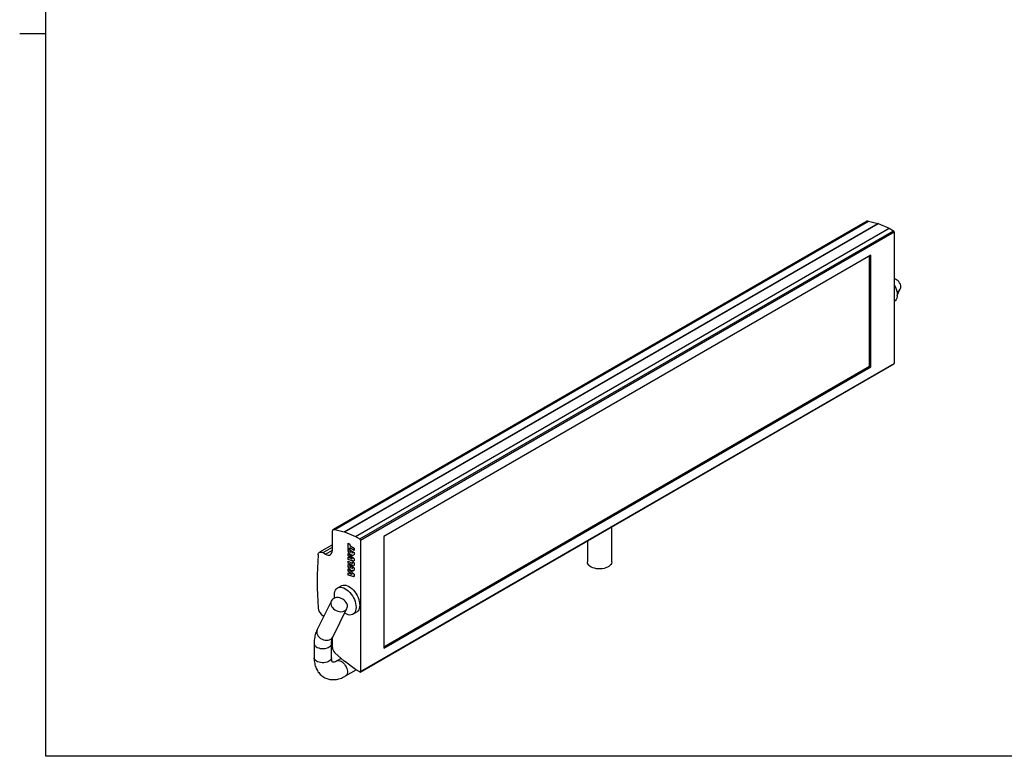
# Model space of a CAD drawing. Header units: millimetres. Extents: x 5 to 415, y 5 to 292.
# Tile 1 of 4: x 5 to 194, y 10 to 151. Entities that reach past the tile are written whole.
import ezdxf

# ---------------------------------------------------------------- set-up
doc = ezdxf.new("R2010")
doc.units = ezdxf.units.MM
doc.linetypes.add('SLD-Continua', pattern=[0])

msp = doc.modelspace()

# ---------------------------------------------------------------- linework, layer by layer
at = {"color": 7, "linetype": 'SLD-Continua', "lineweight": 25}
for p, q in [((10, 10), (10, 287)), ((4.999, 148.5), (10.001, 148.5)), ((167.4179, 112.492), (65.1232, 53.4385)), ((65.3517, 53.4772), (167.6465, 112.5307)), ((65.4097, 53.4655), (167.7045, 112.519)), ((67.2024, 52.9994), (169.4971, 112.0529)), ((67.2339, 52.9912), (169.5287, 112.0447)), ((167.6465, 112.5307), (167.7045, 112.519)), ((167.7045, 112.519), (169.4971, 112.0529)), ((169.5287, 112.0447), (171.6475, 111.1697)), ((69.3527, 52.1162), (171.6475, 111.1697)), ((70.1758, 51.641), (172.4706, 110.6945)), ((70.2937, 51.4369), (172.5884, 110.4904)), ((171.6475, 111.1697), (172.4706, 110.6945)), ((172.5884, 110.4904), (172.5884, 85.2746)), ((168.1101, 105.9999), (74.772, 52.1169)), ((167.8744, 84.7306), (167.8744, 105.8638)), ((168.1101, 84.5945), (168.1101, 105.9999)), ((173.1758, 98.306), (173.7868, 99.5373)), ((70.2591, 26.1447), (172.5539, 85.1983)), ((70.2937, 26.2211), (172.5884, 85.2746)), ((74.772, 30.9837), (167.8744, 84.7306)), ((74.772, 30.7116), (168.1101, 84.5945)), ((167.8744, 84.7306), (168.1101, 84.5945)), ((64.9333, 49.4731), (64.9333, 53.0188)), ((65.3517, 53.4772), (65.4097, 53.4655)), ((65.4097, 53.4655), (67.2024, 52.9994)), ((67.2339, 52.9912), (69.3527, 52.1162)), ((118.4711, 47.2417), (118.4711, 53.9769)), ((69.3527, 52.1162), (70.1758, 51.641)), ((70.2937, 51.4369), (70.2937, 26.2211)), ((74.772, 52.1169), (74.772, 30.7116)), ((113.8044, 51.2829), (113.8044, 47.2417)), ((64.9333, 50.4985), (62.4725, 49.0779)), ((63.1391, 49.0119), (64.9333, 50.0477)), ((63.6369, 48.7245), (64.9333, 49.4729)), ((67.9366, 50.8028), (68.2623, 50.6148)), ((67.9366, 49.8716), (67.9366, 50.8028)), ((67.9484, 49.8785), (67.9366, 49.8716)), ((68.2623, 49.6837), (67.9366, 49.8716)), ((67.9366, 49.7108), (67.9366, 49.7463)), ((67.9366, 49.7463), (68.2623, 49.5583)), ((67.9484, 49.7176), (67.9366, 49.7108)), ((67.9484, 49.8785), (67.9484, 50.796)), ((68.2623, 49.6973), (67.9484, 49.8785)), ((67.9484, 49.7176), (67.9484, 49.7395)), ((68.048, 49.1402), (68.0362, 49.1334)), ((68.2623, 50.6148), (68.2623, 50.3641)), ((68.2623, 50.3641), (69.1152, 49.8718)), ((68.2741, 49.9412), (68.2623, 49.9344)), ((68.2623, 49.9344), (68.2623, 49.6837)), ((69.1152, 49.442), (68.2623, 49.9344)), ((68.2623, 49.5583), (68.2623, 49.4761)), ((69.1152, 49.4556), (68.2741, 49.9412)), ((68.3863, 49.4867), (68.6655, 49.3256)), ((68.3863, 49.0589), (68.3863, 49.4867)), ((68.3981, 49.0657), (68.3981, 49.4799)), ((68.6655, 49.3256), (68.6655, 48.8958)), ((68.7895, 49.254), (69.1152, 49.066)), ((68.7895, 49.1717), (68.7895, 49.254)), ((68.8013, 49.1785), (68.7895, 49.1717)), ((68.8013, 49.1785), (68.8013, 49.2471)), ((69.1152, 49.8718), (69.1152, 49.442)), ((63.1391, 49.0119), (63.6369, 48.7245)), ((67.9366, 48.8689), (68.862, 48.0879)), ((67.9366, 48.4293), (67.9366, 48.8689)), ((67.9484, 48.4361), (67.9366, 48.4293)), ((68.4081, 48.064), (67.9366, 48.4293)), ((67.9366, 48.1395), (68.4091, 47.9618)), ((67.9366, 47.7049), (67.9366, 48.1395)), ((67.9484, 47.7118), (67.9366, 47.7049)), ((68.862, 47.4125), (67.9366, 47.7049)), ((67.9366, 47.4005), (68.6739, 46.9749)), ((67.9366, 46.9708), (67.9366, 47.4005)), ((67.9484, 48.4361), (67.9484, 48.8589)), ((68.4199, 48.0708), (67.9484, 48.4361)), ((67.9484, 47.7118), (67.9484, 48.135)), ((68.8737, 47.4193), (67.9484, 47.7118)), ((67.9484, 46.9776), (67.9484, 47.3937)), ((68.3981, 49.0657), (68.3863, 49.0589)), ((68.4199, 48.0708), (68.4081, 48.064)), ((68.4618, 48.039), (68.4501, 48.0322)), ((68.537, 48.5538), (68.5252, 48.547)), ((68.6766, 47.8519), (68.7037, 47.8402)), ((68.7155, 47.847), (68.7037, 47.8402)), ((68.7895, 47.2484), (69.1152, 47.0604)), ((68.7895, 47.0436), (68.7895, 47.2484)), ((68.8013, 47.0504), (68.8013, 47.2416)), ((68.8737, 47.4193), (68.862, 47.4125)), ((69.0156, 48.5681), (68.9488, 48.5181)), ((69.1152, 49.066), (69.1152, 49.0304)), ((67.9484, 46.9776), (67.9366, 46.9708)), ((68.6996, 46.5303), (67.9366, 46.9708)), ((67.9366, 46.7383), (67.9366, 46.7738)), ((67.9366, 46.7738), (68.2623, 46.5858)), ((67.9484, 46.7451), (67.9366, 46.7383)), ((67.9366, 45.8964), (68.862, 45.1154)), ((67.9366, 45.4568), (67.9366, 45.8964)), ((67.9484, 45.4636), (67.9366, 45.4568)), ((68.4081, 45.0915), (67.9366, 45.4568)), ((68.7114, 46.5371), (67.9484, 46.9776)), ((67.9484, 46.7451), (67.9484, 46.767)), ((67.9484, 45.4636), (67.9484, 45.8864)), ((68.4199, 45.0983), (67.9484, 45.4636)), ((68.048, 46.1677), (68.0362, 46.1609)), ((68.2623, 46.5858), (68.2623, 46.5036)), ((68.3863, 46.5142), (68.6655, 46.3531)), ((68.3863, 46.0864), (68.3863, 46.5142)), ((68.3981, 46.0932), (68.3863, 46.0864)), ((68.3981, 46.0932), (68.3981, 46.5074)), ((68.537, 45.5813), (68.5252, 45.5745)), ((68.6655, 46.3531), (68.6655, 45.9233)), ((68.7114, 46.5371), (68.6996, 46.5303)), ((68.8013, 47.0504), (68.7895, 47.0436)), ((68.7895, 46.2815), (69.1152, 46.0935)), ((68.7895, 46.1992), (68.7895, 46.2815)), ((68.8013, 46.206), (68.7895, 46.1992)), ((68.8013, 46.206), (68.8013, 46.2747)), ((69.0156, 45.5956), (68.9488, 45.5456)), ((69.1152, 47.0604), (69.1152, 46.7941)), ((69.1152, 46.0935), (69.1152, 46.0579)), ((67.9366, 45.167), (68.4091, 44.9893)), ((67.9366, 44.7325), (67.9366, 45.167)), ((67.9484, 44.7393), (67.9366, 44.7325)), ((68.862, 44.44), (67.9366, 44.7325)), ((67.9484, 44.7393), (67.9484, 45.1625)), ((68.8737, 44.4468), (67.9484, 44.7393)), ((68.4199, 45.0983), (68.4081, 45.0915)), ((68.4618, 45.0665), (68.4501, 45.0597)), ((68.6766, 44.8794), (68.7037, 44.8677)), ((68.7155, 44.8745), (68.7037, 44.8677)), ((68.8737, 44.4468), (68.862, 44.44)), ((66.6552, 42.662), (65.9481, 42.2538)), ((64.7348, 39.7884), (62.0196, 34.3166)), ((65.0056, 32.8349), (67.7208, 38.3067)), ((63.2679, 36.8322), (63.1391, 36.9066)), ((68.8645, 37.2019), (69.5716, 37.6101)), ((64.9333, 30.8281), (64.9333, 32.6596)), ((61.4381, 31.5963), (61.4381, 28.8745)), ((64.7714, 28.8745), (64.7714, 31.5963)), ((65.4097, 29.8313), (65.3517, 29.8866)), ((67.2024, 28.2277), (65.4097, 29.8313)), ((66.6221, 28.7468), (65.807, 28.2762)), ((69.3527, 26.6282), (67.2339, 28.1995)), ((67.4735, 25.3894), (69.4861, 26.5512)), ((70.1758, 26.153), (69.3527, 26.6282)), ((410, 10), (10, 10))]:
    msp.add_line(p, q, dxfattribs=at)
at = {"color": 7, "linetype": 'SLD-Continua', "lineweight": 25, "flags": 128}
for points in [[(172.5884, 100.4141), (172.674, 100.2576), (172.8503, 99.8838), (172.9913, 99.5041), (173.0942, 99.1264), (173.1567, 98.7582), (173.1777, 98.4072), (173.1567, 98.0804), (173.0942, 97.7845), (172.9913, 97.5254), (172.8503, 97.3086), (172.674, 97.1384), (172.5884, 97.0806)], [(173.1212, 98.9933), (173.1917, 99.0181), (173.4252, 99.1366), (173.6179, 99.2964), (173.7626, 99.4917), (173.8543, 99.7155), (173.8896, 99.9595), (173.8673, 100.2151), (173.788, 100.473), (173.6548, 100.7238), (173.4723, 100.9585)], [(64.9333, 53.0188), (64.9407, 53.1272), (64.9626, 53.2246), (64.9987, 53.3088), (65.048, 53.3778), (65.1095, 53.4302), (65.1818, 53.4646), (65.2631, 53.4804), (65.3517, 53.4772)], [(62.2004, 48.5664), (62.2324, 48.7452), (62.2954, 48.8961), (62.387, 49.0139), (62.5042, 49.0945), (62.643, 49.1354), (62.7987, 49.135), (62.9659, 49.0933), (63.1391, 49.0119)], [(63.6369, 48.7245), (63.8898, 48.6073), (64.133, 48.5521), (64.3571, 48.561), (64.5536, 48.6338), (64.7148, 48.7676), (64.8346, 48.9572), (64.9084, 49.1954), (64.9333, 49.4731)], [(118.4711, 47.2417), (118.4668, 47.1604), (118.4141, 46.9457), (118.3024, 46.7388), (118.1346, 46.5448), (117.9151, 46.3689), (117.6496, 46.2157), (117.3449, 46.0889), (117.0089, 45.9921), (116.6504, 45.9276), (116.2786, 45.8971), (115.9032, 45.9015), (115.5338, 45.9406), (115.1801, 46.0133), (114.8512, 46.1179), (114.5556, 46.2516), (114.301, 46.411), (114.0939, 46.5918), (113.9398, 46.7895), (113.8426, 46.9989), (113.8049, 47.2146), (113.8044, 47.2417)], [(65.3439, 40.9185), (65.3649, 41.2453), (65.4275, 41.5412), (65.5303, 41.8002), (65.6713, 42.017), (65.8477, 42.1873), (66.0557, 42.3074), (66.2913, 42.3751), (66.5496, 42.3888), (66.8253, 42.3484), (67.1128, 42.2546), (67.4063, 42.1094), (67.6998, 41.9158), (67.9874, 41.6775), (68.2631, 41.3996), (68.5213, 41.0877), (68.7569, 40.7481), (68.965, 40.3877), (69.1413, 40.0138), (69.2823, 39.6342), (69.3852, 39.2565), (69.4477, 38.8883), (69.4687, 38.5373), (69.4477, 38.2104), (69.3852, 37.9145), (69.2823, 37.6555), (69.1413, 37.4387), (68.965, 37.2685), (68.7569, 37.1483), (68.5213, 37.0807), (68.2631, 37.0669), (67.9874, 37.1073), (67.6998, 37.2011), (67.4063, 37.3463), (67.282, 37.4224)], [(66.6552, 42.662), (66.7628, 42.7156), (66.9984, 42.7833), (67.2567, 42.797), (67.5324, 42.7566), (67.8199, 42.6628), (68.1134, 42.5176), (68.4069, 42.324), (68.6945, 42.0857), (68.9702, 41.8078), (69.2284, 41.4959), (69.464, 41.1563), (69.6721, 40.7959), (69.8484, 40.422), (69.9894, 40.0424), (70.0923, 39.6647), (70.1548, 39.2965), (70.1758, 38.9455), (70.1548, 38.6187), (70.0923, 38.3227), (69.9894, 38.0637), (69.8484, 37.8469), (69.6721, 37.6767), (69.5716, 37.6101)], [(67.4063, 39.7279), (67.1813, 39.938), (66.9218, 40.1159), (66.6372, 40.2552), (66.3378, 40.3509), (66.0345, 40.3994), (65.7381, 40.3991), (65.4594, 40.35), (65.2085, 40.2538), (64.9945, 40.1139), (64.825, 39.9356), (64.7062, 39.7251), (64.6424, 39.4902), (64.6359, 39.2392), (64.687, 38.9813), (64.7937, 38.7258), (64.9523, 38.482), (65.157, 38.2586), (65.4003, 38.0636), (65.6736, 37.9043), (65.9669, 37.7863), (66.2696, 37.7138), (66.5709, 37.6896), (66.8597, 37.7144), (67.1257, 37.7875), (67.3592, 37.906), (67.5518, 38.0658), (67.6966, 38.2611), (67.7883, 38.4849), (67.8236, 38.7289), (67.8013, 38.9845), (67.722, 39.2423), (67.5888, 39.4932), (67.4063, 39.7279)], [(65.4004, 40.3324), (65.3649, 40.5674), (65.3439, 40.9185)], [(62.0196, 34.3166), (61.991, 34.2533), (61.9272, 34.0184), (61.9208, 33.7674), (61.9718, 33.5095), (62.0785, 33.2541), (62.2371, 33.0102), (62.4418, 32.7868), (62.6851, 32.5919), (62.9584, 32.4325), (63.2517, 32.3145), (63.5544, 32.2421), (63.8557, 32.2178), (64.1445, 32.2427), (64.4105, 32.3157), (64.644, 32.4342), (64.8366, 32.5941), (64.9814, 32.7894), (65.0056, 32.8349)], [(61.4381, 31.5967), (61.4499, 31.4821), (61.5172, 31.3033), (61.6419, 31.1352), (61.8195, 30.9837), (62.0436, 30.8544), (62.306, 30.7518), (62.5973, 30.6798), (62.9069, 30.641), (63.2236, 30.6366), (63.5361, 30.6669), (63.833, 30.7309), (64.1035, 30.8261), (64.338, 30.9491), (64.5279, 31.0955), (64.6663, 31.2601), (64.7483, 31.4367), (64.7714, 31.594)], [(64.7714, 28.8745), (64.7596, 28.7603), (64.6923, 28.5815), (64.5675, 28.4134), (64.3899, 28.2619), (64.1659, 28.1326), (63.9035, 28.03), (63.6122, 27.958), (63.3026, 27.9191), (62.9858, 27.9148), (62.6734, 27.9451), (62.3765, 28.0091), (62.1059, 28.1043), (61.8715, 28.2273), (61.6816, 28.3737), (61.5432, 28.5383), (61.4612, 28.7149), (61.4381, 28.8745)], [(65.8103, 28.2781), (65.9567, 28.336), (66.1507, 28.3533), (66.3624, 28.3157), (66.5842, 28.2245), (66.808, 28.083), (67.0257, 27.8963), (67.2295, 27.6712), (67.412, 27.4158), (67.5667, 27.1393), (67.6878, 26.8517), (67.7711, 26.5634), (67.8135, 26.2849), (67.8135, 26.0262), (67.7711, 25.7966), (67.6878, 25.6045), (67.5667, 25.4568), (67.4736, 25.3894)]]:
    msp.add_lwpolyline(points, dxfattribs=at)
at = {"color": 7, "linetype": 'SLD-Continua', "lineweight": 25}
for centre, radius, start, end in [((167.5875, 112.1845), 0.3512, 80.329872, 118.866653), ((169.4878, 111.9523), 0.101, 66.142337, 84.706059), ((172.3326, 110.4788), 0.2561, 2.605477, 57.394522), ((171.9087, 99.5035), 2.1359, 42.939356, 71.442931), ((172.5092, 85.2645), 0.0799, 304.056351, 7.25583), ((67.193, 52.8988), 0.101, 66.142337, 84.706059), ((70.0378, 51.4253), 0.2561, 2.605477, 57.394522), ((124.7884, 43.5011), 62.7927, 175.373149, 184.626856), ((64.2623, 38.6488), 2.0729, 185.894918, 237.189255), ((66.3636, 30.9001), 1.4321, 182.881343, 225.045078), ((67.3643, 28.377), 0.2203, 222.674362, 233.697477), ((70.2218, 26.2094), 0.0728, 230.796715, 9.214037)]:
    msp.add_arc(centre, radius, start, end, dxfattribs=at)
for points, knots in [([(68.0362, 49.1334), (68.0282, 49.1534), (68.0116, 49.1944), (67.9919, 49.2581), (67.9746, 49.3252), (67.9607, 49.3957), (67.9498, 49.4697), (67.9423, 49.5471), (67.9373, 49.6284), (67.9369, 49.6827), (67.9366, 49.7108)], [0, 0, 0, 0, 0.09946726, 0.2046432, 0.31668497, 0.43570292, 0.56287169, 0.69926778, 0.84487559, 1, 1, 1, 1]), ([(68.048, 49.1402), (68.04, 49.1602), (68.0234, 49.2012), (68.0036, 49.2649), (67.9864, 49.332), (67.9725, 49.4025), (67.9616, 49.4765), (67.9541, 49.5539), (67.949, 49.6352), (67.9486, 49.6896), (67.9484, 49.7176)], [0, 0, 0, 0, 0.09946726, 0.2046432, 0.31668497, 0.43570292, 0.56287169, 0.69926778, 0.84487559, 1, 1, 1, 1]), ([(68.5252, 48.547), (68.5127, 48.5544), (68.488, 48.569), (68.4514, 48.5943), (68.4155, 48.6211), (68.3802, 48.6501), (68.3458, 48.6814), (68.3118, 48.7142), (68.2788, 48.7497), (68.2466, 48.7867), (68.2154, 48.8253), (68.1855, 48.8656), (68.1571, 48.9072), (68.1302, 48.95), (68.1045, 48.9939), (68.0801, 49.0391), (68.0573, 49.0857), (68.0433, 49.1174), (68.0362, 49.1334)], [0, 0, 0, 0, 0.06441234, 0.12781938, 0.19038123, 0.25237884, 0.31406266, 0.37594456, 0.43776427, 0.49984502, 0.56202707, 0.62383688, 0.68555612, 0.74719174, 0.80928234, 0.8717505, 0.93515755, 1, 1, 1, 1]), ([(68.537, 48.5538), (68.5245, 48.5612), (68.4998, 48.5758), (68.4632, 48.6011), (68.4272, 48.6279), (68.392, 48.6569), (68.3575, 48.6882), (68.3236, 48.721), (68.2906, 48.7565), (68.2584, 48.7935), (68.2272, 48.8321), (68.1973, 48.8724), (68.1689, 48.914), (68.142, 48.9568), (68.1163, 49.0007), (68.0919, 49.0459), (68.0691, 49.0925), (68.0551, 49.1242), (68.048, 49.1402)], [0, 0, 0, 0, 0.06441234, 0.12781938, 0.19038123, 0.25237884, 0.31406266, 0.37594456, 0.43776427, 0.49984502, 0.56202707, 0.62383688, 0.68555612, 0.74719174, 0.80928234, 0.8717505, 0.93515755, 1, 1, 1, 1]), ([(68.2623, 49.4761), (68.2624, 49.464), (68.2626, 49.4405), (68.2638, 49.406), (68.2659, 49.3731), (68.2691, 49.342), (68.2729, 49.3128), (68.2777, 49.2853), (68.2834, 49.2596), (68.2921, 49.2281), (68.3061, 49.1898), (68.3279, 49.1448), (68.3547, 49.1005), (68.3756, 49.073), (68.3863, 49.0589)], [0, 0, 0, 0, 0.09137385, 0.17714393, 0.25742841, 0.33236133, 0.40129015, 0.46520457, 0.52435845, 0.57815667, 0.68018493, 0.7831747, 0.88841916, 1, 1, 1, 1]), ([(68.6985, 48.9099), (68.7125, 48.914), (68.7524, 48.9256), (68.7862, 49.0213), (68.7883, 49.1146), (68.7895, 49.1717)], [0, 0, 0, 0, 0.17385546, 0.49419891, 1, 1, 1, 1]), ([(68.7103, 48.9167), (68.7243, 48.9208), (68.7642, 48.9324), (68.798, 49.0281), (68.8001, 49.1214), (68.8013, 49.1785)], [0, 0, 0, 0, 0.17385546, 0.49419891, 1, 1, 1, 1]), ([(68.4501, 48.0322), (68.445, 48.036), (68.4358, 48.0427), (68.4238, 48.0519), (68.4149, 48.0587), (68.4101, 48.0625), (68.4081, 48.064)], [0, 0, 0, 0, 0.36344061, 0.65261841, 0.86104736, 1, 1, 1, 1]), ([(68.4091, 47.9618), (68.4129, 47.9604), (68.4226, 47.9567), (68.4403, 47.9499), (68.4643, 47.9402), (68.4946, 47.9276), (68.5311, 47.9128), (68.574, 47.895), (68.6232, 47.8744), (68.6581, 47.8597), (68.6766, 47.8519)], [0, 0, 0, 0, 0.042742, 0.10906555, 0.19883301, 0.31205265, 0.44885489, 0.60911214, 0.79282668, 1, 1, 1, 1]), ([(68.4618, 48.039), (68.4568, 48.0428), (68.4476, 48.0495), (68.4356, 48.0587), (68.4267, 48.0655), (68.4219, 48.0693), (68.4199, 48.0708)], [0, 0, 0, 0, 0.36344061, 0.65261841, 0.86104736, 1, 1, 1, 1]), ([(68.7037, 47.8402), (68.6625, 47.8712), (68.5779, 47.9348), (68.4934, 47.9992), (68.4501, 48.0322)], [0, 0, 0, 0, 0.48690311, 1, 1, 1, 1]), ([(68.7155, 47.847), (68.6743, 47.878), (68.5897, 47.9416), (68.5052, 48.006), (68.4618, 48.039)], [0, 0, 0, 0, 0.48690311, 1, 1, 1, 1]), ([(68.9217, 48.4979), (68.9176, 48.4946), (68.8784, 48.464), (68.7473, 48.4524), (68.6093, 48.5112), (68.5252, 48.547)], [0, 0, 0, 0, 0.04423303, 0.41702175, 1, 1, 1, 1]), ([(68.9335, 48.5047), (68.9293, 48.5014), (68.8902, 48.4708), (68.7591, 48.4592), (68.6211, 48.518), (68.537, 48.5538)], [0, 0, 0, 0, 0.04423303, 0.41702175, 1, 1, 1, 1]), ([(68.862, 48.0879), (68.8735, 48.078), (68.896, 48.0589), (68.9281, 48.0288), (68.9577, 47.9988), (68.9849, 47.9693), (69.0094, 47.9397), (69.0315, 47.9104), (69.051, 47.8812), (69.068, 47.8519), (69.0832, 47.8223), (69.0956, 47.7919), (69.1068, 47.7608), (69.1153, 47.7289), (69.1225, 47.696), (69.1271, 47.6625), (69.1302, 47.628), (69.1305, 47.6054), (69.1307, 47.5937)], [0, 0, 0, 0, 0.08124613, 0.1574008, 0.22923768, 0.29681557, 0.36017879, 0.41947078, 0.47591701, 0.53007145, 0.58290941, 0.63640682, 0.69086311, 0.7468368, 0.80579249, 0.86739211, 0.93164496, 1, 1, 1, 1]), ([(69.0444, 47.403), (69.0423, 47.4008), (69.0025, 47.3608), (68.9303, 47.3874), (68.862, 47.4125)], [0, 0, 0, 0, 0.053183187, 1, 1, 1, 1]), ([(69.0562, 47.4098), (69.0541, 47.4076), (69.0143, 47.3676), (68.9421, 47.3942), (68.8737, 47.4193)], [0, 0, 0, 0, 0.053183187, 1, 1, 1, 1]), ([(69.1152, 49.0304), (69.1149, 49.0027), (69.1144, 48.9489), (69.1098, 48.8731), (69.1022, 48.8044), (69.0914, 48.7429), (69.0773, 48.6887), (69.0605, 48.6411), (69.0404, 48.6005), (69.0237, 48.5787), (69.0156, 48.5681)], [0, 0, 0, 0, 0.15508276, 0.30061543, 0.4369749, 0.56410951, 0.6830955, 0.7949378, 0.90029883, 1, 1, 1, 1]), ([(69.1307, 47.5937), (69.1296, 47.5453), (69.1279, 47.4694), (69.0848, 47.4381), (69.0692, 47.4268)], [0, 0, 0, 0, 0.638616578, 1, 1, 1, 1]), ([(68.0362, 46.1609), (68.0282, 46.1809), (68.0116, 46.2219), (67.9919, 46.2856), (67.9746, 46.3527), (67.9607, 46.4232), (67.9498, 46.4972), (67.9423, 46.5746), (67.9373, 46.6559), (67.9369, 46.7103), (67.9366, 46.7383)], [0, 0, 0, 0, 0.09946726, 0.2046432, 0.31668497, 0.43570292, 0.56287169, 0.69926778, 0.84487559, 1, 1, 1, 1]), ([(68.048, 46.1677), (68.04, 46.1877), (68.0234, 46.2287), (68.0036, 46.2925), (67.9864, 46.3595), (67.9725, 46.43), (67.9616, 46.504), (67.9541, 46.5814), (67.949, 46.6627), (67.9486, 46.7171), (67.9484, 46.7451)], [0, 0, 0, 0, 0.09946726, 0.2046432, 0.31668497, 0.43570292, 0.56287169, 0.69926778, 0.84487559, 1, 1, 1, 1]), ([(68.5252, 45.5745), (68.5127, 45.5819), (68.488, 45.5965), (68.4514, 45.6218), (68.4155, 45.6486), (68.3802, 45.6776), (68.3458, 45.7089), (68.3118, 45.7417), (68.2788, 45.7772), (68.2466, 45.8142), (68.2154, 45.8528), (68.1855, 45.8931), (68.1571, 45.9347), (68.1302, 45.9775), (68.1045, 46.0214), (68.0801, 46.0666), (68.0573, 46.1132), (68.0433, 46.1449), (68.0362, 46.1609)], [0, 0, 0, 0, 0.06441234, 0.12781938, 0.19038123, 0.25237884, 0.31406266, 0.37594456, 0.43776427, 0.49984502, 0.56202707, 0.62383688, 0.68555612, 0.74719174, 0.80928234, 0.8717505, 0.93515755, 1, 1, 1, 1]), ([(68.537, 45.5813), (68.5245, 45.5887), (68.4998, 45.6033), (68.4632, 45.6286), (68.4272, 45.6554), (68.392, 45.6844), (68.3575, 45.7157), (68.3236, 45.7485), (68.2906, 45.784), (68.2584, 45.821), (68.2272, 45.8596), (68.1973, 45.8999), (68.1689, 45.9415), (68.142, 45.9843), (68.1163, 46.0282), (68.0919, 46.0734), (68.0691, 46.12), (68.0551, 46.1517), (68.048, 46.1677)], [0, 0, 0, 0, 0.06441234, 0.12781938, 0.19038123, 0.25237884, 0.31406266, 0.37594456, 0.43776427, 0.49984502, 0.56202707, 0.62383688, 0.68555612, 0.74719174, 0.80928234, 0.8717505, 0.93515755, 1, 1, 1, 1]), ([(68.2623, 46.5036), (68.2624, 46.4915), (68.2626, 46.468), (68.2638, 46.4335), (68.2659, 46.4006), (68.2691, 46.3695), (68.2729, 46.3403), (68.2777, 46.3128), (68.2834, 46.2871), (68.2921, 46.2556), (68.3061, 46.2173), (68.3279, 46.1723), (68.3547, 46.128), (68.3756, 46.1005), (68.3863, 46.0864)], [0, 0, 0, 0, 0.09137385, 0.17714393, 0.25742841, 0.33236133, 0.40129015, 0.46520457, 0.52435845, 0.57815667, 0.68018493, 0.7831747, 0.88841916, 1, 1, 1, 1]), ([(68.9217, 45.5254), (68.9176, 45.5221), (68.8784, 45.4915), (68.7473, 45.4799), (68.6093, 45.5387), (68.5252, 45.5745)], [0, 0, 0, 0, 0.044233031, 0.417021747, 1, 1, 1, 1]), ([(68.9335, 45.5322), (68.9293, 45.5289), (68.8902, 45.4983), (68.7591, 45.4867), (68.6211, 45.5455), (68.537, 45.5813)], [0, 0, 0, 0, 0.044233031, 0.417021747, 1, 1, 1, 1]), ([(68.6739, 46.9749), (68.6831, 46.9701), (68.7004, 46.9609), (68.7246, 46.9528), (68.7449, 46.9518), (68.7617, 46.9572), (68.7745, 46.9694), (68.7835, 46.9882), (68.7887, 47.0133), (68.7892, 47.0331), (68.7895, 47.0436)], [0, 0, 0, 0, 0.145191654, 0.27392175, 0.389755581, 0.497446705, 0.607162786, 0.723633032, 0.853613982, 1, 1, 1, 1]), ([(68.6985, 45.9374), (68.7125, 45.9415), (68.7524, 45.9531), (68.7862, 46.0488), (68.7883, 46.1421), (68.7895, 46.1992)], [0, 0, 0, 0, 0.173855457, 0.494198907, 1, 1, 1, 1]), ([(68.9912, 46.4639), (68.99, 46.4624), (68.9621, 46.4265), (68.8472, 46.4582), (68.7489, 46.5062), (68.6996, 46.5303)], [0, 0, 0, 0, 0.02214913, 0.50976367, 1, 1, 1, 1]), ([(68.7103, 45.9442), (68.7243, 45.9483), (68.7642, 45.9599), (68.798, 46.0556), (68.8001, 46.1489), (68.8013, 46.206)], [0, 0, 0, 0, 0.173855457, 0.494198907, 1, 1, 1, 1]), ([(69.003, 46.4707), (69.0018, 46.4692), (68.9739, 46.4333), (68.859, 46.465), (68.7607, 46.513), (68.7114, 46.5371)], [0, 0, 0, 0, 0.02214913, 0.50976367, 1, 1, 1, 1]), ([(68.7539, 46.9644), (68.7636, 46.9652), (68.7856, 46.967), (68.7993, 47.0041), (68.8006, 47.0349), (68.8013, 47.0504)], [0, 0, 0, 0, 0.28210506, 0.64043261, 1, 1, 1, 1]), ([(69.1152, 46.7941), (69.1144, 46.7174), (69.1131, 46.584), (69.0431, 46.519), (69.0134, 46.4914)], [0, 0, 0, 0, 0.57458053, 1, 1, 1, 1]), ([(69.1152, 46.0579), (69.1149, 46.0302), (69.1144, 45.9764), (69.1098, 45.9006), (69.1022, 45.8319), (69.0914, 45.7704), (69.0773, 45.7162), (69.0605, 45.6686), (69.0404, 45.628), (69.0237, 45.6062), (69.0156, 45.5956)], [0, 0, 0, 0, 0.15508276, 0.30061543, 0.4369749, 0.56410951, 0.6830955, 0.7949378, 0.90029883, 1, 1, 1, 1]), ([(68.4501, 45.0597), (68.445, 45.0635), (68.4358, 45.0702), (68.4238, 45.0794), (68.4149, 45.0862), (68.4101, 45.09), (68.4081, 45.0915)], [0, 0, 0, 0, 0.36344061, 0.65261841, 0.86104736, 1, 1, 1, 1]), ([(68.4091, 44.9893), (68.4129, 44.9879), (68.4226, 44.9842), (68.4403, 44.9774), (68.4643, 44.9677), (68.4946, 44.9552), (68.5311, 44.9403), (68.574, 44.9225), (68.6232, 44.9019), (68.6581, 44.8872), (68.6766, 44.8794)], [0, 0, 0, 0, 0.042742, 0.10906555, 0.19883301, 0.31205265, 0.44885489, 0.60911214, 0.79282668, 1, 1, 1, 1]), ([(68.4618, 45.0665), (68.4568, 45.0703), (68.4476, 45.077), (68.4356, 45.0862), (68.4267, 45.0931), (68.4219, 45.0968), (68.4199, 45.0983)], [0, 0, 0, 0, 0.36344061, 0.65261841, 0.86104736, 1, 1, 1, 1]), ([(68.7037, 44.8677), (68.6625, 44.8987), (68.5779, 44.9623), (68.4934, 45.0267), (68.4501, 45.0597)], [0, 0, 0, 0, 0.48690311, 1, 1, 1, 1]), ([(68.7155, 44.8745), (68.6743, 44.9055), (68.5897, 44.9691), (68.5052, 45.0335), (68.4618, 45.0665)], [0, 0, 0, 0, 0.48690311, 1, 1, 1, 1]), ([(68.862, 45.1154), (68.8735, 45.1055), (68.896, 45.0864), (68.9281, 45.0563), (68.9577, 45.0263), (68.9849, 44.9968), (69.0094, 44.9672), (69.0315, 44.9379), (69.051, 44.9087), (69.068, 44.8794), (69.0832, 44.8498), (69.0956, 44.8194), (69.1068, 44.7883), (69.1153, 44.7564), (69.1225, 44.7235), (69.1271, 44.69), (69.1302, 44.6555), (69.1305, 44.6329), (69.1307, 44.6212)], [0, 0, 0, 0, 0.08124613, 0.1574008, 0.22923768, 0.29681557, 0.36017879, 0.41947078, 0.47591701, 0.53007145, 0.58290941, 0.63640682, 0.69086311, 0.7468368, 0.80579249, 0.86739211, 0.93164496, 1, 1, 1, 1]), ([(69.0444, 44.4305), (69.0423, 44.4283), (69.0025, 44.3884), (68.9303, 44.4149), (68.862, 44.44)], [0, 0, 0, 0, 0.053183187, 1, 1, 1, 1]), ([(69.0562, 44.4373), (69.0541, 44.4351), (69.0143, 44.3952), (68.9421, 44.4217), (68.8737, 44.4468)], [0, 0, 0, 0, 0.05318319, 1, 1, 1, 1]), ([(69.1307, 44.6212), (69.1296, 44.5728), (69.1279, 44.4969), (69.0848, 44.4656), (69.0692, 44.4543)], [0, 0, 0, 0, 0.63861658, 1, 1, 1, 1]), ([(62.0196, 34.3166), (61.9757, 34.2236), (61.8608, 33.9806), (61.7113, 33.5633), (61.5788, 33.0598), (61.4888, 32.5274), (61.4443, 32.0366), (61.4398, 31.7209), (61.4381, 31.5963)], [0, 0, 0, 0, 0.11446757, 0.29933801, 0.48702737, 0.67855857, 0.87312488, 1, 1, 1, 1]), ([(64.7714, 31.5963), (64.7722, 31.6576), (64.7744, 31.8353), (64.7979, 32.1036), (64.8468, 32.3844), (64.9128, 32.6194), (64.9689, 32.7596), (65.0002, 32.824), (65.0056, 32.8349)], [0, 0, 0, 0, 0.11249463, 0.32580942, 0.5380811, 0.75035285, 0.95766755, 1, 1, 1, 1]), ([(61.4381, 28.8745), (61.4395, 28.7752), (61.4434, 28.4957), (61.487, 28.0473), (61.5844, 27.5395), (61.7313, 27.059), (61.9249, 26.6133), (62.1622, 26.2081), (62.4384, 25.8474), (62.7488, 25.5338), (63.0886, 25.2686), (63.4533, 25.0524), (63.8387, 24.8853), (64.2409, 24.7671), (64.6568, 24.6976), (65.0845, 24.6764), (65.5224, 24.7036), (65.9691, 24.7797), (66.4228, 24.9053), (66.8806, 25.081), (67.2307, 25.2517), (67.4274, 25.3632), (67.4735, 25.3894)], [0, 0, 0, 0, 0.0321651, 0.09053106, 0.14877975, 0.20619047, 0.26227658, 0.31673514, 0.36951798, 0.42079559, 0.47087443, 0.52012721, 0.56895304, 0.61764454, 0.66660168, 0.71621914, 0.76685144, 0.81877514, 0.87213653, 0.92690205, 0.98284628, 1, 1, 1, 1]), ([(65.807, 28.2762), (65.7665, 28.2536), (65.6499, 28.1885), (65.474, 28.1099), (65.2951, 28.0504), (65.1535, 28.0219), (65.0528, 28.0157), (64.9936, 28.0218), (64.9717, 28.0291), (64.9752, 28.0281), (64.97, 28.0304), (64.9431, 28.0605), (64.9027, 28.1274), (64.8566, 28.2377), (64.813, 28.3955), (64.7815, 28.5991), (64.7718, 28.7687), (64.7714, 28.8635), (64.7714, 28.8745)], [0, 0, 0, 0, 0.03393779, 0.0976728, 0.16105375, 0.22462395, 0.28929801, 0.35695472, 0.43111629, 0.5202351, 0.60467563, 0.67618131, 0.74136432, 0.80309571, 0.86804867, 0.93171738, 0.99211448, 1, 1, 1, 1])]:
    msp.add_open_spline(points, degree=3, knots=knots, dxfattribs=at)

doc.saveas('drawing.dxf')
